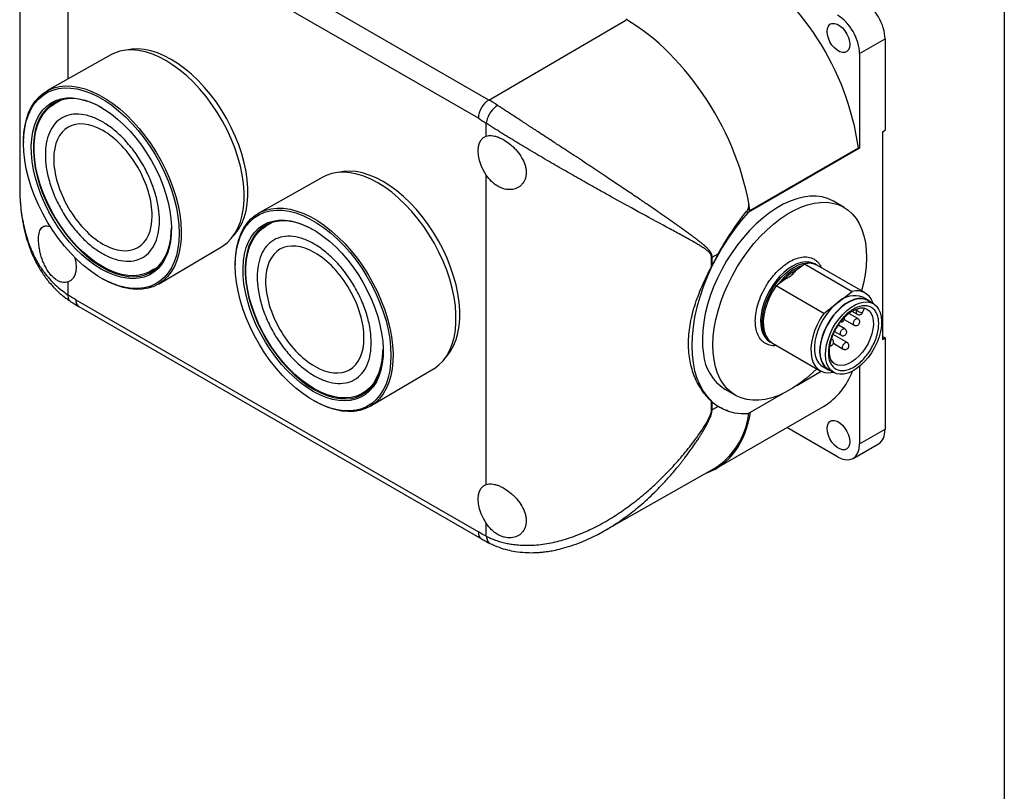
# Model space of a CAD drawing. Header units: millimetres. Extents: x 13 to 546, y 13 to 419.
# Tile 6 of 7: x 415 to 546, y 255 to 358. Entities that reach past the tile are written whole.
import ezdxf

# ---------------------------------------------------------------- set-up
doc = ezdxf.new("R2010")
doc.units = ezdxf.units.MM
doc.header["$LTSCALE"] = 2
doc.linetypes.add('SLD-Solid', pattern=[0])
doc.layers.add('TEXT', color=140, linetype='SLD-Solid', lineweight=25)

msp = doc.modelspace()

# ---------------------------------------------------------------- linework, layer by layer
for p, q in [((414.625, 379.707), (414.625, 335.492)), ((477.276, 347.067), (423.536, 378.091)), ((475.87, 344.623), (422.13, 375.646)), ((421.069, 369.29), (421.069, 349.862)), ((477.276, 347.067), (495.572, 357.753)), ((526.782, 353.275), (530.176, 355.234)), ((530.176, 355.234), (530.176, 343.029)), ((426.8, 353.089), (418.263, 348.282)), ((526.782, 353.275), (526.782, 340.612)), ((420.144, 347.061), (419.216, 346.525)), ((476.931, 342.244), (476.931, 343.967)), ((529.822, 342.825), (530.176, 343.029)), ((529.822, 342.825), (529.822, 315.063)), ((415.131, 341.54), (415.13, 341.376)), ((526.782, 340.612), (511.909, 332.026)), ((512.12, 332.32), (526.632, 340.698)), ((526.632, 340.698), (526.782, 340.612)), ((455.085, 336.761), (446.547, 331.954)), ((476.931, 295.701), (476.931, 337.042)), ((524.697, 332.725), (523.283, 333.542)), ((511.672, 332.163), (511.909, 332.026)), ((511.852, 332.475), (512.12, 332.32)), ((448.428, 330.732), (447.5, 330.197)), ((433.16, 322.477), (441.592, 327.466)), ((507.083, 326.059), (507.911, 326.531)), ((507.083, 324.973), (507.083, 326.059)), ((443.415, 325.211), (443.414, 325.047)), ((506.996, 324.802), (506.996, 326.012)), ((518.544, 324.494), (519.076, 324.906)), ((519.076, 324.906), (519.408, 325.164)), ((519.408, 325.164), (525.772, 321.49)), ((521.013, 325.038), (520.801, 325.16)), ((521.013, 325.038), (521.083, 324.995)), ((527.519, 321.282), (521.155, 324.956)), ((432.115, 324.181), (433.043, 324.716)), ((421.069, 322.747), (421.069, 321.024)), ((425.612, 323.218), (425.755, 323.137)), ((515.622, 322.228), (515.954, 322.486)), ((521.986, 318.554), (515.622, 322.228)), ((515.954, 322.486), (516.486, 322.898)), ((523.879, 320.022), (525.772, 321.49)), ((422.13, 320.368), (475.87, 289.345)), ((521.986, 318.554), (523.879, 320.022)), ((527.901, 320.311), (527.194, 320.719)), ((528.618, 319.839), (527.876, 320.268)), ((422.544, 319.453), (476.284, 288.429)), ((526.547, 317.849), (525.346, 318.542)), ((525.758, 318.833), (526.461, 318.428)), ((526.191, 319.063), (526.422, 318.93)), ((526.422, 318.93), (526.542, 319.194)), ((527.166, 318.654), (527.442, 319.263)), ((524.804, 316.498), (523.942, 316.996)), ((524.724, 317.747), (526.047, 316.983)), ((526.692, 317.723), (526.548, 317.848)), ((525.103, 314.659), (523.253, 315.727)), ((523.438, 316.132), (524.304, 315.632)), ((524.949, 316.372), (524.805, 316.497)), ((514.802, 314.767), (515.014, 314.645)), ((515.013, 314.645), (515.057, 314.629)), ((515.155, 314.563), (521.519, 310.889)), ((523.207, 315.021), (523.063, 315.146)), ((523.277, 314.559), (524.603, 313.793)), ((529.822, 315.471), (530.176, 315.267)), ((529.822, 315.063), (530.176, 315.267)), ((530.176, 315.267), (530.176, 303.062)), ((461.444, 306.149), (469.877, 311.138)), ((518.389, 308.921), (521.666, 310.813)), ((521.844, 311.452), (522.551, 311.044)), ((522.576, 311.087), (523.319, 310.659)), ((523.265, 310.682), (523.271, 310.686)), ((526.782, 311.494), (526.782, 301.103)), ((460.399, 307.853), (461.327, 308.388)), ((508.784, 308.426), (510.198, 307.61)), ((511.909, 305.18), (516.506, 307.835)), ((453.896, 306.89), (454.039, 306.809)), ((506.996, 305.599), (506.996, 306.809)), ((507.083, 305.645), (507.083, 306.731)), ((507.911, 306.117), (507.083, 305.645)), ((507.649, 297.85), (521.973, 306.119)), ((507.988, 306.069), (508.095, 306.008)), ((523.812, 299.388), (517.062, 303.284)), ((526.782, 301.103), (530.176, 303.062)), ((525.912, 299.18), (529.306, 301.139)), ((492.666, 289.478), (507.37, 297.827)), ((476.931, 288.776), (476.931, 290.499)), ((492.378, 289.33), (492.66, 289.49))]:
    msp.add_line(p, q)
at = {"flags": 128}
for points in [[(522.433, 356.237), (522.477, 356.632), (522.607, 356.952), (522.815, 357.18), (523.09, 357.303), (523.414, 357.312), (523.77, 357.208), (524.136, 356.996), (524.492, 356.69), (524.817, 356.306), (525.091, 355.867), (525.299, 355.398), (525.429, 354.927), (525.473, 354.482), (525.429, 354.087), (525.299, 353.766), (525.091, 353.538), (524.817, 353.416), (524.492, 353.407), (524.136, 353.511), (523.77, 353.722), (523.414, 354.029), (523.09, 354.413), (522.815, 354.852), (522.607, 355.321), (522.477, 355.791), (522.433, 356.237)], [(441.592, 327.466), (441.711, 327.539), (442.329, 327.999), (442.881, 328.557), (443.362, 329.21), (443.769, 329.951), (444.099, 330.775), (444.349, 331.676), (444.517, 332.646), (444.601, 333.677), (444.601, 334.761), (444.517, 335.889), (444.349, 337.052), (444.099, 338.241), (443.769, 339.446), (443.362, 340.658), (442.881, 341.866), (442.329, 343.062), (441.711, 344.234), (441.033, 345.375), (440.299, 346.474), (439.516, 347.524), (438.689, 348.515), (437.826, 349.439), (436.934, 350.289), (436.018, 351.059), (435.088, 351.741), (434.151, 352.331), (433.213, 352.824), (432.283, 353.215), (431.368, 353.502), (430.475, 353.683), (429.612, 353.755), (428.785, 353.718), (428.002, 353.573), (427.268, 353.321), (426.8, 353.089)], [(443.179, 328.939), (443.415, 329.197), (443.887, 329.837), (444.286, 330.564), (444.609, 331.372), (444.854, 332.254), (445.018, 333.205), (445.1, 334.215), (445.1, 335.278), (445.018, 336.384), (444.854, 337.524), (444.609, 338.689), (444.286, 339.87), (443.887, 341.058), (443.415, 342.242), (442.874, 343.414), (442.269, 344.564), (441.604, 345.682), (440.884, 346.759), (440.117, 347.788), (439.306, 348.759), (438.46, 349.665), (437.585, 350.498), (436.688, 351.252), (435.777, 351.921), (434.858, 352.499), (433.939, 352.982), (433.027, 353.366), (432.13, 353.647), (431.255, 353.824), (430.409, 353.895), (429.599, 353.859), (428.87, 353.727)], [(415.129, 341.272), (415.171, 342.324), (415.296, 343.319), (415.504, 344.249), (415.792, 345.107), (416.159, 345.886), (416.601, 346.579), (417.115, 347.181), (417.696, 347.688), (418.341, 348.094), (419.043, 348.397), (419.798, 348.595), (420.598, 348.685), (421.439, 348.667), (422.312, 348.541), (423.211, 348.309), (424.129, 347.971), (425.058, 347.532), (425.99, 346.993), (426.919, 346.36), (427.837, 345.638), (428.736, 344.833), (429.609, 343.95), (430.45, 342.998), (431.25, 341.983), (432.005, 340.914), (432.707, 339.8), (433.352, 338.65), (433.933, 337.472), (434.447, 336.277), (434.889, 335.073), (435.256, 333.871), (435.544, 332.68), (435.751, 331.51), (435.877, 330.371), (435.918, 329.271), (435.877, 328.219), (435.751, 327.224), (435.544, 326.294), (435.256, 325.436), (434.889, 324.657), (434.447, 323.964), (433.933, 323.361), (433.352, 322.855), (432.707, 322.449), (432.005, 322.146), (431.25, 321.948), (430.45, 321.858), (429.609, 321.876), (428.736, 322.001), (427.837, 322.234), (426.919, 322.571), (425.99, 323.011), (425.058, 323.549), (424.129, 324.182), (423.211, 324.904), (422.312, 325.71), (421.439, 326.592), (420.598, 327.545), (419.798, 328.56), (419.043, 329.628), (418.341, 330.742), (417.696, 331.893), (417.115, 333.071), (416.601, 334.266), (416.159, 335.47), (415.792, 336.672), (415.504, 337.862), (415.296, 339.032), (415.171, 340.172), (415.129, 341.272)], [(415.131, 341.54), (415.133, 341.702), (415.195, 342.74), (415.339, 343.721), (415.563, 344.635), (415.867, 345.478), (416.247, 346.241), (416.701, 346.918), (417.226, 347.506), (417.816, 347.998), (418.467, 348.391), (419.175, 348.682), (419.934, 348.869), (420.738, 348.95), (421.58, 348.924), (422.454, 348.793), (423.354, 348.556), (424.271, 348.216), (425.199, 347.775), (426.131, 347.237), (427.06, 346.606), (427.977, 345.887), (428.876, 345.085), (429.751, 344.208), (430.593, 343.261), (431.396, 342.252), (432.155, 341.189), (432.863, 340.08), (433.515, 338.935), (434.105, 337.761), (434.629, 336.569), (435.083, 335.367), (435.464, 334.165), (435.767, 332.972), (435.992, 331.798), (436.136, 330.652), (436.197, 329.542), (436.177, 328.478), (436.074, 327.468), (435.89, 326.519), (435.625, 325.64), (435.283, 324.837), (434.865, 324.115), (434.376, 323.482), (433.818, 322.942), (433.196, 322.499), (432.516, 322.157), (431.782, 321.917), (431, 321.783), (430.176, 321.756), (429.317, 321.834), (428.429, 322.018), (427.52, 322.307), (426.596, 322.698), (425.755, 323.137)], [(425.524, 324.466), (424.648, 325.019), (423.779, 325.662), (422.926, 326.39), (422.095, 327.196), (421.295, 328.073), (420.532, 329.013), (419.813, 330.008), (419.144, 331.05), (418.531, 332.128), (417.979, 333.234), (417.494, 334.358), (417.079, 335.49), (416.739, 336.621), (416.476, 337.739), (416.292, 338.835), (416.189, 339.901), (416.169, 340.925), (416.231, 341.9), (416.374, 342.817), (416.598, 343.667), (416.9, 344.444), (417.278, 345.14), (417.728, 345.749), (418.247, 346.266), (418.83, 346.686), (419.472, 347.007), (420.167, 347.224), (420.909, 347.336), (421.691, 347.342), (422.507, 347.242), (423.35, 347.036), (424.212, 346.728), (425.085, 346.318), (425.963, 345.812), (426.836, 345.213), (427.698, 344.527), (428.54, 343.759), (429.357, 342.917), (430.139, 342.007), (430.881, 341.038), (431.576, 340.019), (432.218, 338.958), (432.801, 337.864), (433.32, 336.748), (433.77, 335.619), (434.148, 334.486), (434.45, 333.361), (434.674, 332.252), (434.817, 331.17), (434.879, 330.124), (434.858, 329.123), (434.756, 328.176), (434.572, 327.292), (434.309, 326.478), (433.968, 325.741), (433.554, 325.087), (433.068, 324.524), (432.517, 324.054), (431.904, 323.683), (431.235, 323.415), (430.516, 323.25), (429.753, 323.191), (428.952, 323.238), (428.122, 323.391), (427.269, 323.648), (426.4, 324.007), (425.524, 324.466)], [(425.637, 346.011), (424.789, 346.452), (423.921, 346.809), (423.069, 347.062), (422.24, 347.21), (421.443, 347.25), (420.683, 347.182), (419.969, 347.007), (419.306, 346.726), (418.701, 346.342), (418.159, 345.859), (417.684, 345.281), (417.283, 344.613), (416.957, 343.861), (416.71, 343.032), (416.544, 342.133), (416.46, 341.173), (416.46, 340.161), (416.544, 339.104), (416.71, 338.014), (416.957, 336.9), (417.283, 335.771), (417.684, 334.639), (418.159, 333.514), (418.701, 332.405), (419.306, 331.322), (419.969, 330.277), (420.683, 329.277), (421.443, 328.332), (422.24, 327.451), (423.069, 326.641), (423.921, 325.91), (424.789, 325.265), (425.665, 324.711)], [(432.529, 324.453), (431.96, 324.096), (431.304, 323.818), (430.597, 323.645), (429.845, 323.578), (429.056, 323.617), (428.235, 323.763), (427.392, 324.013), (426.532, 324.367), (425.665, 324.82), (424.798, 325.368), (423.939, 326.007), (423.095, 326.73), (422.275, 327.531), (421.486, 328.403), (420.734, 329.339), (420.027, 330.328), (419.371, 331.363), (418.772, 332.435), (418.235, 333.532), (417.766, 334.647), (417.368, 335.767), (417.045, 336.884), (416.801, 337.987), (416.637, 339.066), (416.554, 340.112), (416.554, 341.114), (416.637, 342.064), (416.801, 342.954), (417.045, 343.774), (417.368, 344.519), (417.766, 345.18), (418.235, 345.752), (418.772, 346.231), (419.216, 346.525)], [(476.931, 337.042), (476.554, 337.669), (476.247, 338.328), (476.021, 338.997), (475.882, 339.653), (475.835, 340.275), (475.882, 340.844), (476.021, 341.34), (476.247, 341.747), (476.554, 342.051), (476.931, 342.244)], [(469.877, 311.138), (469.996, 311.211), (470.613, 311.671), (471.165, 312.229), (471.646, 312.881), (472.054, 313.623), (472.384, 314.447), (472.633, 315.348), (472.801, 316.318), (472.885, 317.349), (472.885, 318.433), (472.801, 319.561), (472.633, 320.724), (472.384, 321.913), (472.054, 323.118), (471.646, 324.33), (471.165, 325.538), (470.613, 326.733), (469.996, 327.906), (469.317, 329.047), (468.583, 330.146), (467.8, 331.196), (466.974, 332.186), (466.11, 333.111), (465.218, 333.961), (464.303, 334.73), (463.373, 335.413), (462.435, 336.003), (461.497, 336.495), (460.567, 336.887), (459.652, 337.174), (458.759, 337.354), (457.896, 337.427), (457.07, 337.39), (456.286, 337.245), (455.552, 336.993), (455.085, 336.761)], [(471.464, 312.611), (471.699, 312.869), (472.171, 313.509), (472.57, 314.235), (472.893, 315.043), (473.138, 315.926), (473.302, 316.877), (473.385, 317.887), (473.385, 318.95), (473.302, 320.055), (473.138, 321.196), (472.893, 322.361), (472.57, 323.542), (472.171, 324.73), (471.699, 325.914), (471.158, 327.086), (470.553, 328.235), (469.888, 329.353), (469.169, 330.431), (468.401, 331.46), (467.591, 332.431), (466.745, 333.337), (465.87, 334.17), (464.973, 334.924), (464.061, 335.593), (463.142, 336.171), (462.223, 336.654), (461.311, 337.038), (460.414, 337.319), (459.539, 337.496), (458.693, 337.567), (457.883, 337.531), (457.154, 337.399)], [(523.283, 333.542), (523.19, 333.594), (522.503, 333.904), (521.764, 334.11), (520.979, 334.211), (520.154, 334.205), (519.296, 334.092), (518.411, 333.874), (517.508, 333.552), (516.592, 333.129), (515.672, 332.608), (514.755, 331.994), (513.849, 331.291), (512.959, 330.505), (512.095, 329.642), (511.262, 328.709), (510.468, 327.715), (509.719, 326.666), (509.02, 325.572), (508.378, 324.44), (507.797, 323.281), (507.283, 322.103), (506.839, 320.916), (506.47, 319.73), (506.177, 318.554), (505.963, 317.397), (505.831, 316.269), (505.781, 315.18), (505.813, 314.137), (505.928, 313.149)], [(507.342, 312.332), (507.228, 313.32), (507.195, 314.363), (507.245, 315.453), (507.378, 316.581), (507.591, 317.737), (507.884, 318.913), (508.253, 320.1), (508.697, 321.287), (509.211, 322.464), (509.792, 323.624), (510.434, 324.755), (511.133, 325.85), (511.882, 326.898), (512.676, 327.893), (513.509, 328.825), (514.374, 329.688), (515.263, 330.474), (516.17, 331.177), (517.087, 331.792), (518.007, 332.313), (518.922, 332.736), (519.826, 333.058), (520.71, 333.276), (521.568, 333.388), (522.393, 333.394), (523.178, 333.294), (523.917, 333.088), (524.604, 332.778), (525.234, 332.366), (525.8, 331.856), (526.3, 331.252), (526.728, 330.559), (527.081, 329.782), (527.357, 328.928), (527.553, 328.003), (527.668, 327.015), (527.7, 325.972), (527.65, 324.883), (527.518, 323.755), (527.305, 322.598), (527.048, 321.554)], [(443.414, 324.944), (443.456, 325.996), (443.581, 326.991), (443.788, 327.921), (444.077, 328.779), (444.443, 329.558), (444.885, 330.251), (445.399, 330.853), (445.98, 331.359), (446.625, 331.766), (447.327, 332.069), (448.082, 332.266), (448.883, 332.357), (449.723, 332.339), (450.596, 332.213), (451.495, 331.981), (452.413, 331.643), (453.342, 331.203), (454.275, 330.665), (455.203, 330.032), (456.121, 329.31), (457.02, 328.505), (457.893, 327.622), (458.734, 326.67), (459.534, 325.655), (460.289, 324.586), (460.991, 323.472), (461.636, 322.322), (462.217, 321.144), (462.731, 319.948), (463.173, 318.745), (463.54, 317.543), (463.828, 316.352), (464.036, 315.182), (464.161, 314.043), (464.203, 312.943), (464.161, 311.891), (464.036, 310.896), (463.828, 309.966), (463.54, 309.108), (463.173, 308.329), (462.731, 307.636), (462.217, 307.033), (461.636, 306.527), (460.991, 306.121), (460.289, 305.817), (459.534, 305.62), (458.734, 305.53), (457.893, 305.548), (457.02, 305.673), (456.121, 305.906), (455.203, 306.243), (454.275, 306.683), (453.342, 307.221), (452.413, 307.854), (451.495, 308.576), (450.596, 309.382), (449.723, 310.264), (448.883, 311.217), (448.082, 312.231), (447.327, 313.3), (446.625, 314.414), (445.98, 315.565), (445.399, 316.742), (444.885, 317.938), (444.443, 319.142), (444.077, 320.344), (443.788, 321.534), (443.581, 322.704), (443.456, 323.844), (443.414, 324.944)], [(443.415, 325.211), (443.418, 325.374), (443.479, 326.412), (443.623, 327.392), (443.848, 328.307), (444.151, 329.149), (444.532, 329.912), (444.986, 330.59), (445.51, 331.177), (446.1, 331.67), (446.752, 332.063), (447.46, 332.354), (448.219, 332.541), (449.022, 332.622), (449.864, 332.596), (450.739, 332.465), (451.638, 332.228), (452.555, 331.888), (453.484, 331.447), (454.416, 330.909), (455.344, 330.278), (456.261, 329.559), (457.161, 328.757), (458.035, 327.88), (458.877, 326.933), (459.681, 325.924), (460.439, 324.861), (461.147, 323.752), (461.799, 322.607), (462.389, 321.433), (462.914, 320.241), (463.368, 319.039), (463.748, 317.837), (464.052, 316.644), (464.276, 315.47), (464.42, 314.323), (464.482, 313.214), (464.461, 312.15), (464.358, 311.14), (464.174, 310.191), (463.909, 309.312), (463.567, 308.508), (463.15, 307.787), (462.66, 307.154), (462.102, 306.614), (461.481, 306.171), (460.8, 305.828), (460.066, 305.589), (459.284, 305.455), (458.46, 305.427), (457.601, 305.506), (456.714, 305.69), (455.804, 305.979), (454.881, 306.37), (454.039, 306.809)], [(511.909, 332.026), (510.972, 330.947), (510.076, 329.806), (509.227, 328.609), (508.432, 327.365), (507.695, 326.082), (507.022, 324.768), (506.417, 323.433), (505.884, 322.086), (505.427, 320.735), (505.049, 319.39), (504.752, 318.06), (504.538, 316.754), (504.409, 315.481), (504.366, 314.249), (504.409, 313.066), (504.538, 311.942), (504.752, 310.882), (505.049, 309.895), (505.427, 308.987), (505.884, 308.164), (506.417, 307.432), (507.022, 306.796), (507.695, 306.26), (508.432, 305.827), (509.227, 305.501), (510.076, 305.284), (510.972, 305.176), (511.909, 305.18)], [(453.808, 308.137), (452.932, 308.691), (452.063, 309.334), (451.21, 310.062), (450.38, 310.868), (449.58, 311.745), (448.816, 312.685), (448.097, 313.68), (447.428, 314.722), (446.815, 315.8), (446.264, 316.906), (445.778, 318.03), (445.364, 319.162), (445.023, 320.292), (444.76, 321.411), (444.576, 322.507), (444.474, 323.572), (444.453, 324.597), (444.515, 325.572), (444.658, 326.489), (444.882, 327.339), (445.184, 328.115), (445.562, 328.811), (446.012, 329.421), (446.531, 329.938), (447.114, 330.358), (447.756, 330.678), (448.451, 330.896), (449.193, 331.008), (449.975, 331.014), (450.792, 330.914), (451.634, 330.708), (452.496, 330.4), (453.37, 329.99), (454.247, 329.484), (455.12, 328.885), (455.982, 328.198), (456.825, 327.431), (457.641, 326.588), (458.424, 325.679), (459.165, 324.71), (459.86, 323.691), (460.502, 322.63), (461.085, 321.536), (461.604, 320.42), (462.054, 319.291), (462.432, 318.158), (462.734, 317.033), (462.958, 315.924), (463.102, 314.842), (463.163, 313.796), (463.143, 312.795), (463.04, 311.848), (462.856, 310.964), (462.593, 310.15), (462.253, 309.412), (461.838, 308.759), (461.353, 308.195), (460.801, 307.726), (460.188, 307.355), (459.519, 307.086), (458.8, 306.922), (458.037, 306.863), (457.237, 306.91), (456.406, 307.062), (455.553, 307.32), (454.684, 307.679), (453.808, 308.137)], [(453.921, 329.683), (453.074, 330.124), (452.206, 330.481), (451.353, 330.734), (450.525, 330.882), (449.727, 330.921), (448.967, 330.853), (448.253, 330.678), (447.59, 330.398), (446.985, 330.014), (446.443, 329.531), (445.969, 328.953), (445.567, 328.285), (445.241, 327.533), (444.994, 326.704), (444.828, 325.805), (444.745, 324.845), (444.745, 323.832), (444.828, 322.776), (444.994, 321.686), (445.241, 320.572), (445.567, 319.443), (445.969, 318.311), (446.443, 317.186), (446.985, 316.077), (447.59, 314.994), (448.253, 313.948), (448.967, 312.949), (449.727, 312.004), (450.525, 311.123), (451.353, 310.313), (452.206, 309.582), (453.074, 308.937), (453.95, 308.383)], [(463.07, 313.606), (463.061, 313.264), (462.978, 312.314), (462.814, 311.424), (462.57, 310.603), (462.247, 309.859), (461.849, 309.198), (461.38, 308.625), (460.843, 308.147), (460.244, 307.768), (459.588, 307.49), (458.881, 307.317), (458.129, 307.249), (457.34, 307.289), (456.519, 307.435), (455.676, 307.685), (454.817, 308.039), (453.95, 308.491), (453.083, 309.04), (452.223, 309.678), (451.38, 310.402), (450.559, 311.203), (449.77, 312.075), (449.018, 313.011), (448.311, 314), (447.655, 315.035), (447.056, 316.107), (446.519, 317.204), (446.05, 318.318), (445.652, 319.439), (445.33, 320.556), (445.085, 321.659), (444.921, 322.738), (444.838, 323.783), (444.838, 324.786), (444.921, 325.736), (445.085, 326.626), (445.33, 327.446), (445.652, 328.191), (446.05, 328.852), (446.519, 329.424), (447.056, 329.902), (447.5, 330.197)], [(425.665, 324.711), (426.541, 324.254), (427.409, 323.897), (428.262, 323.643), (429.09, 323.496), (429.888, 323.456), (430.648, 323.524), (431.362, 323.699), (432.025, 323.98), (432.63, 324.364), (433.172, 324.847), (433.646, 325.425), (434.048, 326.093), (434.374, 326.845), (434.621, 327.674), (434.787, 328.573), (434.87, 329.533), (434.881, 329.999)], [(421.964, 326.05), (421.979, 325.994), (422.118, 325.338), (422.165, 324.716), (422.118, 324.147), (421.979, 323.651), (421.753, 323.244), (421.446, 322.94), (421.069, 322.747)], [(520.801, 325.16), (520.544, 325.285), (520.066, 325.414), (519.545, 325.437), (518.99, 325.353), (518.411, 325.164), (517.821, 324.874), (517.23, 324.489), (516.651, 324.015), (516.094, 323.463), (515.57, 322.842), (515.089, 322.166), (514.662, 321.446), (514.295, 320.698), (513.997, 319.936), (513.773, 319.174), (513.627, 318.427), (513.562, 317.71), (513.58, 317.037), (513.68, 316.421), (513.86, 315.874), (514.117, 315.407), (514.446, 315.028), (514.802, 314.767)], [(515.014, 314.645), (514.658, 314.906), (514.329, 315.285), (514.072, 315.752), (513.892, 316.299), (513.792, 316.915), (513.774, 317.588), (513.839, 318.304), (513.985, 319.051), (514.209, 319.813), (514.507, 320.576), (514.874, 321.324), (515.302, 322.043), (515.782, 322.72), (516.306, 323.34), (516.863, 323.893), (517.443, 324.366), (518.033, 324.752), (518.624, 325.042), (519.202, 325.23), (519.757, 325.314), (520.278, 325.291), (520.756, 325.163), (521.013, 325.038)], [(515.622, 322.228), (515.152, 321.486), (514.746, 320.708), (514.413, 319.908), (514.161, 319.106), (513.994, 318.317), (513.918, 317.56), (513.932, 316.85), (514.037, 316.202), (514.231, 315.631), (514.509, 315.149), (514.866, 314.766), (515.155, 314.563)], [(523.879, 320.022), (523.331, 319.547), (522.809, 318.995), (522.325, 318.378), (521.89, 317.71), (521.514, 317.005), (521.205, 316.28), (520.97, 315.55), (520.814, 314.833), (520.741, 314.143), (520.753, 313.497), (520.849, 312.909), (521.026, 312.391), (521.282, 311.956), (521.61, 311.614), (521.844, 311.452)], [(528.241, 320.057), (527.946, 320.284), (527.524, 320.474), (527.051, 320.558), (526.536, 320.532), (525.993, 320.398), (525.432, 320.159), (524.867, 319.819), (524.31, 319.387), (523.773, 318.872), (523.268, 318.286), (522.808, 317.641), (522.401, 316.953), (522.058, 316.236), (521.785, 315.506), (521.589, 314.781), (521.475, 314.075), (521.444, 313.406), (521.497, 312.787), (521.634, 312.232), (521.852, 311.755), (522.144, 311.365), (522.506, 311.071), (522.928, 310.881), (522.941, 310.877)], [(527.876, 320.268), (527.563, 320.41), (527.1, 320.507), (526.595, 320.496), (526.06, 320.378), (525.506, 320.155), (524.946, 319.831), (524.392, 319.415), (523.857, 318.916), (523.352, 318.344), (522.889, 317.712), (522.479, 317.035), (522.13, 316.328), (521.849, 315.606), (521.645, 314.886), (521.52, 314.183), (521.478, 313.514), (521.52, 312.893), (521.645, 312.335), (521.849, 311.851), (522.13, 311.452), (522.479, 311.148), (522.576, 311.087)], [(529.662, 318.113), (529.715, 317.5), (529.685, 316.836), (529.571, 316.137), (529.377, 315.419), (529.107, 314.696), (528.767, 313.986), (528.364, 313.304), (527.908, 312.665), (527.408, 312.084), (526.876, 311.574), (526.324, 311.146), (525.764, 310.81), (525.209, 310.573), (524.67, 310.44), (524.161, 310.414), (523.692, 310.497), (523.273, 310.686), (522.915, 310.977), (522.626, 311.363), (522.41, 311.836), (522.275, 312.385), (522.222, 312.998), (522.252, 313.662), (522.366, 314.361), (522.56, 315.079), (522.83, 315.802), (523.17, 316.512), (523.573, 317.194), (524.029, 317.833), (524.529, 318.413), (525.061, 318.924), (525.613, 319.352), (526.173, 319.688), (526.728, 319.925), (527.267, 320.058), (527.776, 320.083), (528.245, 320.001), (528.663, 319.812), (529.021, 319.521), (529.311, 319.135), (529.526, 318.662), (529.662, 318.113)], [(521.986, 318.554), (521.516, 317.813), (521.11, 317.034), (520.777, 316.234), (520.525, 315.432), (520.358, 314.643), (520.282, 313.886), (520.296, 313.176), (520.401, 312.528), (520.595, 311.958), (520.873, 311.475), (521.23, 311.092), (521.657, 310.817), (522.146, 310.655), (522.686, 310.609), (523.265, 310.682)], [(527.74, 319.134), (528.053, 318.89), (528.309, 318.546), (528.491, 318.119), (528.595, 317.618), (528.618, 317.059), (528.559, 316.456), (528.419, 315.825), (528.203, 315.185), (527.917, 314.551), (527.568, 313.942), (527.165, 313.375), (526.72, 312.864), (526.245, 312.424), (525.753, 312.066), (525.257, 311.801), (524.77, 311.635), (524.307, 311.574), (523.88, 311.618), (523.51, 311.761)], [(526.461, 318.427), (526.412, 318.47), (526.362, 318.59), (526.366, 318.752), (526.422, 318.93)], [(527.064, 318.656), (527.114, 318.647), (527.148, 318.646), (527.165, 318.652), (527.166, 318.654)], [(527.35, 319.288), (527.73, 319.139), (527.74, 319.134)], [(525.948, 317.146), (525.952, 317.307), (526.008, 317.485), (526.108, 317.653), (526.237, 317.784), (526.375, 317.86), (526.501, 317.867), (526.547, 317.849)], [(526.046, 316.983), (525.997, 317.026), (525.948, 317.146)], [(524.206, 315.795), (524.209, 315.957), (524.266, 316.134), (524.366, 316.302), (524.494, 316.433), (524.632, 316.509), (524.758, 316.517), (524.805, 316.498)], [(524.304, 315.633), (524.255, 315.675), (524.206, 315.795)], [(515.085, 314.606), (515.052, 314.623), (515.014, 314.645)], [(524.603, 313.793), (524.554, 313.835), (524.505, 313.956), (524.508, 314.117), (524.564, 314.295), (524.665, 314.462), (524.793, 314.594)], [(453.95, 308.383), (454.826, 307.926), (455.694, 307.569), (456.546, 307.315), (457.375, 307.168), (458.172, 307.128), (458.932, 307.196), (459.646, 307.371), (460.309, 307.652), (460.914, 308.035), (461.456, 308.518), (461.93, 309.097), (462.332, 309.765), (462.658, 310.517), (462.905, 311.346), (463.071, 312.244), (463.155, 313.204), (463.165, 313.752)], [(521.049, 311.161), (520.522, 310.647), (519.633, 309.861), (518.726, 309.158), (517.809, 308.544), (516.889, 308.023), (515.974, 307.6), (515.07, 307.278), (514.186, 307.06), (513.327, 306.947), (512.502, 306.941), (511.717, 307.042), (510.978, 307.248), (510.291, 307.558), (509.662, 307.969), (509.095, 308.479), (508.596, 309.083), (508.168, 309.776), (507.814, 310.553), (507.538, 311.408), (507.342, 312.332)], [(522.433, 303.162), (522.477, 303.556), (522.607, 303.877), (522.815, 304.105), (523.09, 304.227), (523.414, 304.237), (523.77, 304.133), (524.136, 303.921), (524.492, 303.614), (524.817, 303.23), (525.091, 302.791), (525.299, 302.323), (525.429, 301.852), (525.473, 301.407), (525.429, 301.012), (525.299, 300.691), (525.091, 300.463), (524.817, 300.341), (524.492, 300.331), (524.136, 300.436), (523.77, 300.647), (523.414, 300.954), (523.09, 301.338), (522.815, 301.777), (522.607, 302.245), (522.477, 302.716), (522.433, 303.162)], [(476.931, 290.499), (476.554, 291.127), (476.247, 291.785), (476.021, 292.454), (475.882, 293.11), (475.835, 293.733), (475.882, 294.301), (476.021, 294.797), (476.247, 295.204), (476.554, 295.509), (476.931, 295.701)]]:
    msp.add_lwpolyline(points, dxfattribs=at)
for centre, radius, start, end in [((490.106, 335.27), 36.927, 8.45212, 57.09869), ((478.943, 344.482), 3.076, 122.814, 177.37846), ((465.678, 327.001), 23.176, 56.60207, 59.97361), ((506.099, 327.785), 1.987, 296.84216, 299.68881), ((520.022, 322.876), 2.368, 61.41513, 105.0105), ((526.079, 317.792), 3.132, 69.1505, 134.60056), ((526.373, 319.297), 2.273, 14.4289, 105.33261), ((423.082, 320.248), 0.96, 172.76738, 235.92044), ((527.865, 321.431), 2.887, 240.01485, 253.89746), ((524.994, 314.408), 0.274, 66.54195, 137.182), ((512.171, 313.7), 6.268, 185.04499, 237.28635), ((517.058, 314.068), 9.345, 301.7321, 339.82238), ((506.099, 307.371), 1.987, 296.84216, 299.68881), ((502.015, 306.297), 10.021, 302.29953, 352.13524), ((476.851, 289.237), 0.987, 173.72869, 234.88998)]:
    msp.add_arc(centre, radius, start, end)
for centre, major_axis, ratio, start_param, end_param in [((527.206, 356.949), (-2.1, 3.637), 0.5773815, 3.927089, 5.4978853), ((495.669, 338.62), (-11.911, 20.396), 0.5740133, 4.0917257, 5.4949927), ((523.812, 354.989), (-2.1, 3.637), 0.5773815, 3.927089, 5.4978853), ((517.122, 321.58), (9.078, 15.543), 0.5807308, 1.5914086, 1.6896261), ((517.122, 321.58), (9.078, 15.543), 0.5807308, 3.0284862, 3.1267037), ((495.772, 318.266), (-11.911, 20.396), 0.5740133, 3.0346875, 3.7456582), ((527.206, 304.777), (-2.1, 3.637), 0.5773815, 3.1417978, 3.927089), ((523.812, 302.817), (-2.1, 3.637), 0.5773815, 2.3562927, 3.927089)]:
    msp.add_ellipse(centre, major_axis=major_axis, ratio=ratio, start_param=start_param, end_param=end_param)
for points, knots in [([(478.436, 346.351), (478.12, 346.166), (477.364, 345.45), (476.96, 344.436), (476.931, 343.967)], [0, 0, 0, 0, 0.4285714, 1, 1, 1, 1]), ([(507.083, 326.059), (507.083, 326.09), (507.081, 326.152), (507.07, 326.241), (507.054, 326.325), (507.033, 326.406), (507.006, 326.483), (506.976, 326.556), (506.942, 326.626), (506.906, 326.693), (506.866, 326.757), (506.825, 326.818), (506.781, 326.878), (506.736, 326.935), (506.69, 326.992), (506.642, 327.047), (506.594, 327.101), (506.544, 327.155), (506.494, 327.207), (506.443, 327.259), (506.392, 327.31), (506.339, 327.361), (506.286, 327.41), (506.232, 327.46), (506.178, 327.509), (506.123, 327.557), (506.068, 327.606), (506.012, 327.654), (505.956, 327.702), (505.9, 327.749), (505.843, 327.797), (505.786, 327.844), (505.728, 327.892), (505.671, 327.939), (505.612, 327.986), (505.554, 328.033), (505.495, 328.08), (505.436, 328.127), (505.377, 328.174), (505.317, 328.22), (505.257, 328.267), (505.197, 328.314), (505.136, 328.36), (505.075, 328.407), (505.014, 328.454), (504.953, 328.5), (504.891, 328.547), (504.829, 328.593), (504.767, 328.64), (504.705, 328.687), (504.642, 328.733), (504.579, 328.78), (504.516, 328.827), (504.453, 328.874), (504.389, 328.921), (504.326, 328.968), (504.262, 329.015), (504.198, 329.062), (504.133, 329.11), (504.069, 329.157), (504.004, 329.205), (503.939, 329.252), (503.874, 329.3), (503.809, 329.347), (503.743, 329.395), (503.678, 329.443), (503.612, 329.491), (503.546, 329.539), (503.479, 329.587), (503.413, 329.635), (503.346, 329.683), (503.279, 329.732), (503.212, 329.78), (503.145, 329.829), (503.077, 329.877), (503.009, 329.926), (502.941, 329.975), (502.873, 330.023), (502.805, 330.072), (502.736, 330.121), (502.668, 330.17), (502.599, 330.22), (502.529, 330.269), (502.46, 330.318), (502.391, 330.368), (502.321, 330.417), (502.251, 330.467), (502.181, 330.516), (502.11, 330.566), (502.04, 330.616), (501.969, 330.666), (501.898, 330.716), (501.827, 330.766), (501.756, 330.816), (501.684, 330.866), (501.613, 330.916), (501.541, 330.967), (501.469, 331.017), (501.396, 331.068), (501.324, 331.119), (501.251, 331.169), (501.178, 331.22), (501.105, 331.271), (501.032, 331.322), (500.959, 331.373), (500.885, 331.425), (500.811, 331.476), (500.737, 331.527), (500.663, 331.579), (500.589, 331.63), (500.514, 331.682), (500.439, 331.734), (500.364, 331.785), (500.289, 331.837), (500.214, 331.889), (500.138, 331.942), (500.063, 331.994), (499.987, 332.046), (499.911, 332.098), (499.835, 332.151), (499.404, 332.447), (498.604, 332.994), (497.562, 333.703), (496.332, 334.534), (494.885, 335.507), (492.961, 336.794), (491.237, 337.942), (489.781, 338.908), (488.701, 339.622), (487.664, 340.305), (486.767, 340.894), (485.996, 341.399), (485.335, 341.832), (484.675, 342.264), (484.017, 342.695), (483.363, 343.122), (482.714, 343.547), (482.071, 343.967), (481.436, 344.383), (480.81, 344.792), (480.195, 345.195), (479.593, 345.59), (479.004, 345.976), (478.625, 346.226), (478.436, 346.351)], [0, 0, 0, 0, 0.0028574, 0.0057044, 0.0085483, 0.0113923, 0.0142356, 0.0170742, 0.0199021, 0.0227188, 0.0255278, 0.0283315, 0.0311313, 0.0339277, 0.0367204, 0.0395091, 0.0422942, 0.0450763, 0.0478559, 0.0506334, 0.0534091, 0.0561832, 0.0589561, 0.0617278, 0.0644985, 0.0672683, 0.0700373, 0.0728055, 0.0755729, 0.0783396, 0.0811056, 0.083871, 0.0866358, 0.0894001, 0.0921638, 0.0949272, 0.0976901, 0.1004526, 0.1032148, 0.1059767, 0.1087383, 0.1114996, 0.1142607, 0.1170216, 0.1197823, 0.1225428, 0.1253033, 0.1280636, 0.1308238, 0.1335839, 0.136344, 0.139104, 0.141864, 0.144624, 0.147384, 0.150144, 0.152904, 0.1556639, 0.1584239, 0.1611838, 0.1639438, 0.1667037, 0.1694637, 0.1722236, 0.1749835, 0.1777434, 0.1805033, 0.1832632, 0.1860231, 0.1887829, 0.1915428, 0.1943027, 0.1970626, 0.1998224, 0.2025823, 0.2053422, 0.2081021, 0.210862, 0.2136219, 0.2163818, 0.2191417, 0.2219017, 0.2246616, 0.2274216, 0.2301817, 0.2329417, 0.2357018, 0.2384619, 0.2412221, 0.2439823, 0.2467426, 0.2495029, 0.2522632, 0.2550237, 0.2577842, 0.2605447, 0.2633054, 0.2660661, 0.2688269, 0.2715878, 0.2743488, 0.2771099, 0.2798711, 0.2826325, 0.2853939, 0.2881555, 0.2909172, 0.2936791, 0.2964411, 0.2992032, 0.3019656, 0.3047281, 0.3074907, 0.3102536, 0.3130166, 0.3157799, 0.3185433, 0.321307, 0.3240709, 0.326835, 0.3295994, 0.3707641, 0.4120206, 0.4371288, 0.4948213, 0.5539165, 0.6195126, 0.6531841, 0.6853399, 0.7160074, 0.745186, 0.7646656, 0.7841719, 0.8036997, 0.8232467, 0.8428138, 0.8624055, 0.8820227, 0.9016594, 0.9213101, 0.9409708, 0.9606392, 0.980315, 1, 1, 1, 1]), ([(418.05, 339.749), (418.05, 340.286), (418.137, 341.34), (418.545, 342.744), (419.252, 343.912), (420.242, 344.747), (421.46, 345.186), (422.825, 345.215), (424.244, 344.867), (425.665, 344.197), (427.087, 343.226), (428.506, 341.935), (429.871, 340.331), (431.089, 338.485), (432.078, 336.507), (432.785, 334.523), (433.193, 332.648), (433.324, 330.932), (433.193, 329.366), (432.785, 327.962), (432.078, 326.794), (431.089, 325.959), (429.871, 325.52), (428.506, 325.491), (427.087, 325.839), (425.665, 326.509), (424.244, 327.48), (422.825, 328.771), (421.46, 330.375), (420.242, 332.221), (419.252, 334.199), (418.545, 336.183), (418.137, 338.058), (418.05, 339.213), (418.05, 339.749)], [0, 0, 0, 0, 0.02912901, 0.06000283, 0.0921602, 0.125, 0.1578398, 0.18999717, 0.22087099, 0.25, 0.27912901, 0.31000283, 0.3421602, 0.375, 0.4078398, 0.43999717, 0.47087099, 0.5, 0.52912901, 0.56000283, 0.5921602, 0.625, 0.6578398, 0.68999717, 0.72087099, 0.75, 0.77912901, 0.81000283, 0.8421602, 0.875, 0.9078398, 0.93999717, 0.97087099, 1, 1, 1, 1]), ([(419.172, 339.191), (419.172, 341.204), (419.864, 342.734), (422.329, 344.157), (424, 343.992), (427.486, 341.98), (429.157, 340.215), (431.622, 335.947), (432.314, 333.617), (432.314, 329.592), (431.622, 328.061), (429.157, 326.638), (427.486, 326.804), (424, 328.816), (422.329, 330.58), (419.864, 334.849), (419.172, 337.179), (419.172, 339.191)], [0, 0, 0, 0, 0.125, 0.125, 0.25, 0.25, 0.375, 0.375, 0.5, 0.5, 0.625, 0.625, 0.75, 0.75, 0.875, 0.875, 1, 1, 1, 1]), ([(506.996, 326.012), (506.996, 326.036), (506.995, 326.086), (506.985, 326.157), (506.971, 326.228), (506.951, 326.297), (506.925, 326.365), (506.877, 326.465), (506.791, 326.595), (506.627, 326.779), (506.38, 326.994), (506.044, 327.236), (505.64, 327.495), (505.169, 327.779), (504.587, 328.113), (503.889, 328.503), (502.841, 329.083), (500.852, 330.172), (497.846, 331.801), (494.541, 333.614), (491.845, 335.119), (489.689, 336.335), (487.525, 337.569), (485.289, 338.861), (483.09, 340.156), (481.427, 341.156), (480.327, 341.826), (479.722, 342.199), (479.131, 342.566), (478.556, 342.926), (477.997, 343.28), (477.453, 343.628), (477.105, 343.854), (476.931, 343.967)], [0, 0, 0, 0, 0.00224162, 0.00455037, 0.00694035, 0.00942429, 0.01201352, 0.01471806, 0.0217022, 0.02972142, 0.04355575, 0.06014582, 0.07789713, 0.0983518, 0.12151727, 0.1511616, 0.18308867, 0.24472664, 0.37432922, 0.49257274, 0.55705268, 0.61767138, 0.68216586, 0.74373157, 0.80899194, 0.87132098, 0.89004548, 0.90863309, 0.92709733, 0.94545199, 0.96371112, 0.98188897, 1, 1, 1, 1]), ([(476.931, 342.244), (477.144, 342.314), (477.38, 342.337), (477.771, 342.306), (477.907, 342.284), (478.185, 342.218), (478.327, 342.175), (478.618, 342.068), (478.767, 342.004), (479.067, 341.856), (479.217, 341.774), (479.666, 341.501), (479.968, 341.281), (480.393, 340.916), (480.531, 340.788), (480.798, 340.519), (480.929, 340.377), (481.295, 339.942), (481.511, 339.637), (481.876, 338.994), (482.017, 338.671), (482.162, 338.18), (482.2, 338.015), (482.249, 337.694), (482.262, 337.536), (482.262, 337.227), (482.25, 337.074), (482.2, 336.781), (482.164, 336.641), (482.019, 336.242), (481.875, 336), (481.605, 335.699), (481.506, 335.608), (481.29, 335.446), (481.173, 335.375), (480.807, 335.197), (480.538, 335.124), (479.966, 335.075), (479.671, 335.099), (479.22, 335.211), (479.068, 335.261), (478.77, 335.384), (478.622, 335.457), (478.332, 335.627), (478.188, 335.724), (477.908, 335.939), (477.774, 336.056), (477.385, 336.434), (477.144, 336.725), (476.931, 337.042)], [0, 0, 0, 0, 0.0625, 0.0625, 0.09375, 0.09375, 0.125, 0.125, 0.15625, 0.15625, 0.1875, 0.1875, 0.25, 0.25, 0.28125, 0.28125, 0.3125, 0.3125, 0.375, 0.375, 0.4375, 0.4375, 0.46875, 0.46875, 0.5, 0.5, 0.53125, 0.53125, 0.5625, 0.5625, 0.625, 0.625, 0.65625, 0.65625, 0.6875, 0.6875, 0.75, 0.75, 0.8125, 0.8125, 0.84375, 0.84375, 0.875, 0.875, 0.90625, 0.90625, 0.9375, 0.9375, 1, 1, 1, 1]), ([(414.626, 335.481), (414.631, 335.113), (414.641, 334.317), (414.723, 333.055), (414.88, 331.639), (415.132, 330.168), (415.474, 328.768), (415.818, 327.685), (416.112, 326.905), (416.335, 326.371), (416.55, 325.897), (416.792, 325.403), (417.152, 324.731), (417.718, 323.807), (418.457, 322.81), (419.322, 321.85), (420.261, 320.967), (421, 320.443), (421.389, 320.167)], [0, 0, 0, 0, 0.0592296, 0.1281878, 0.2070021, 0.2956096, 0.3806377, 0.4537492, 0.4917984, 0.525433, 0.5546243, 0.582744, 0.6217245, 0.6873786, 0.772197, 0.8395162, 0.9154565, 1, 1, 1, 1]), ([(414.631, 335.492), (414.631, 335.234), (414.63, 334.587), (414.686, 333.571), (414.793, 332.411), (414.96, 331.255), (415.189, 330.107), (415.473, 329.013), (415.86, 327.815), (416.382, 326.538), (417.075, 325.219), (418.027, 323.789), (419.303, 322.312), (420.485, 321.45), (421.069, 321.024)], [0, 0, 0, 0, 0.0439394, 0.1104614, 0.1751623, 0.2458936, 0.3148277, 0.382025, 0.4475505, 0.5417834, 0.6333705, 0.7225799, 0.8628291, 1, 1, 1, 1]), ([(511.941, 333.113), (511.967, 332.958), (511.954, 332.785), (511.86, 332.452), (511.777, 332.291), (511.672, 332.163)], [0, 0, 0, 0, 0.5, 0.5, 1, 1, 1, 1]), ([(507.911, 326.531), (508.487, 327.546), (509.078, 328.527), (510.321, 330.41), (510.973, 331.311), (511.672, 332.163)], [0, 0, 0, 0, 0.5, 0.5, 1, 1, 1, 1]), ([(421.069, 322.747), (420.94, 322.716), (420.682, 322.655), (420.259, 322.699), (419.828, 322.849), (419.258, 323.188), (418.716, 323.732), (418.249, 324.426), (417.934, 325.016), (417.666, 325.657), (417.449, 326.327), (417.288, 327.001), (417.185, 327.651), (417.14, 328.254), (417.152, 328.964), (417.299, 329.68), (417.617, 330.101), (417.971, 330.248), (418.293, 330.253), (418.567, 330.198), (418.743, 330.109), (418.782, 330.09)], [0, 0, 0, 0, 0.046591, 0.0931802, 0.139774, 0.1863699, 0.279216, 0.3266654, 0.3741176, 0.4226615, 0.4711995, 0.5195289, 0.5678478, 0.6143737, 0.6608977, 0.7509106, 0.842162, 0.8897562, 0.9373509, 0.9860224, 1, 1, 1, 1]), ([(446.334, 323.421), (446.334, 323.958), (446.422, 325.012), (446.83, 326.415), (447.537, 327.583), (448.526, 328.419), (449.744, 328.858), (451.109, 328.887), (452.528, 328.538), (453.95, 327.868), (455.371, 326.897), (456.79, 325.607), (458.155, 324.002), (459.373, 322.157), (460.362, 320.179), (461.07, 318.195), (461.478, 316.32), (461.608, 314.604), (461.478, 313.038), (461.07, 311.634), (460.362, 310.466), (459.373, 309.631), (458.155, 309.192), (456.79, 309.163), (455.371, 309.511), (453.95, 310.181), (452.528, 311.152), (451.109, 312.443), (449.744, 314.047), (448.526, 315.893), (447.537, 317.87), (446.83, 319.855), (446.422, 321.729), (446.334, 322.885), (446.334, 323.421)], [0, 0, 0, 0, 0.029129, 0.0600028, 0.0921602, 0.125, 0.1578398, 0.1899972, 0.220871, 0.25, 0.279129, 0.3100028, 0.3421602, 0.375, 0.4078398, 0.4399972, 0.470871, 0.5, 0.529129, 0.5600028, 0.5921602, 0.625, 0.6578398, 0.6899972, 0.720871, 0.75, 0.779129, 0.8100028, 0.8421602, 0.875, 0.9078398, 0.9399972, 0.970871, 1, 1, 1, 1]), ([(447.456, 322.863), (447.456, 324.875), (448.148, 326.406), (450.613, 327.829), (452.285, 327.664), (455.77, 325.652), (457.441, 323.887), (459.906, 319.618), (460.598, 317.289), (460.598, 313.264), (459.906, 311.733), (457.441, 310.31), (455.77, 310.476), (452.285, 312.488), (450.613, 314.252), (448.148, 318.521), (447.456, 320.851), (447.456, 322.863)], [0, 0, 0, 0, 0.125, 0.125, 0.25, 0.25, 0.375, 0.375, 0.5, 0.5, 0.625, 0.625, 0.75, 0.75, 0.875, 0.875, 1, 1, 1, 1]), ([(512.918, 316.655), (512.885, 316.958), (512.818, 317.583), (512.925, 318.67), (513.204, 319.851), (513.668, 321.072), (514.19, 322.061), (514.669, 322.803), (515.171, 323.487), (515.834, 324.24), (516.666, 324.977), (517.525, 325.551), (518.411, 325.949), (519.295, 326.135), (520.12, 326.075), (520.717, 325.818), (521.118, 325.494), (521.426, 325.163), (521.578, 324.847), (521.669, 324.659)], [0, 0, 0, 0, 0.062833, 0.1294297, 0.1987951, 0.2696325, 0.34047, 0.3751833, 0.4099244, 0.4765211, 0.5393542, 0.6021872, 0.6687839, 0.7381493, 0.8089867, 0.8798241, 0.9145374, 0.9492786, 1, 1, 1, 1]), ([(506.996, 306.809), (506.536, 307.22), (506.114, 307.701), (505.363, 308.787), (505.034, 309.391), (504.625, 310.385), (504.505, 310.729), (504.297, 311.433), (504.21, 311.795), (503.999, 312.907), (503.926, 313.684), (503.925, 314.904), (503.944, 315.318), (504.015, 316.148), (504.068, 316.567), (504.279, 317.831), (504.487, 318.688), (504.894, 319.998), (505.046, 320.437), (505.373, 321.31), (505.55, 321.746), (506.114, 323.053), (506.536, 323.924), (506.996, 324.802)], [0, 0, 0, 0, 0.125, 0.125, 0.25, 0.25, 0.3125, 0.3125, 0.375, 0.375, 0.5, 0.5, 0.5625, 0.5625, 0.625, 0.625, 0.75, 0.75, 0.8125, 0.8125, 0.875, 0.875, 1, 1, 1, 1]), ([(516.486, 322.898), (516.538, 322.955), (516.64, 323.068), (516.857, 323.291), (517.139, 323.557), (517.49, 323.849), (517.847, 324.106), (518.143, 324.288), (518.376, 324.414), (518.488, 324.467), (518.544, 324.494)], [0, 0, 0, 0, 0.0800313, 0.1602839, 0.330052, 0.499998, 0.6697661, 0.8397121, 0.9199321, 1, 1, 1, 1]), ([(516.486, 322.898), (516.66, 323.033), (516.853, 323.154), (517.249, 323.389), (517.453, 323.502), (517.657, 323.614)], [0, 0, 0, 0, 0.5, 0.5, 1, 1, 1, 1]), ([(518.544, 324.494), (518.371, 324.359), (518.219, 324.213), (517.93, 323.917), (517.793, 323.765), (517.657, 323.614)], [0, 0, 0, 0, 0.5, 0.5, 1, 1, 1, 1]), ([(421.069, 321.024), (421.075, 320.827), (421.085, 320.445), (421.293, 320.262), (421.394, 320.173)], [0, 0, 0, 0, 0.5155037, 1, 1, 1, 1]), ([(421.384, 320.172), (421.411, 320.154), (421.771, 319.905), (422.159, 319.665), (422.521, 319.468), (422.544, 319.455)], [0, 0, 0, 0, 0.07098359, 0.94052793, 1, 1, 1, 1]), ([(526.536, 311.754), (526.328, 311.593), (525.906, 311.311), (525.259, 311.023), (524.618, 310.888), (524.015, 310.932), (523.494, 311.158), (523.089, 311.542), (522.803, 312.053), (522.639, 312.667), (522.589, 313.371), (522.664, 314.161), (522.867, 315.018), (523.207, 315.91), (523.662, 316.774), (524.198, 317.552), (524.783, 318.219), (525.397, 318.764), (526.031, 319.187), (526.678, 319.475), (527.318, 319.609), (527.922, 319.566), (528.442, 319.34), (528.848, 318.955), (529.133, 318.445), (529.298, 317.831), (529.348, 317.127), (529.273, 316.337), (529.07, 315.48), (528.73, 314.588), (528.275, 313.723), (527.739, 312.946), (527.154, 312.278), (526.744, 311.915), (526.536, 311.754)], [0, 0, 0, 0, 0.02999825, 0.06000529, 0.09216137, 0.12499984, 0.15783831, 0.18999439, 0.21998821, 0.24999984, 0.27999366, 0.31000529, 0.34216137, 0.37499984, 0.40783831, 0.43999439, 0.46998821, 0.49999984, 0.52999366, 0.56000529, 0.59216137, 0.62499984, 0.65783831, 0.68999439, 0.71998821, 0.74999984, 0.77999366, 0.81000529, 0.84216137, 0.87499984, 0.90783831, 0.93999439, 0.96999281, 1, 1, 1, 1]), ([(523.673, 316.574), (523.79, 316.767), (523.956, 317.039), (524.23, 317.412), (524.473, 317.714), (524.775, 318.043), (525.099, 318.351), (525.442, 318.628), (525.793, 318.864), (526.142, 319.052), (526.483, 319.187), (526.808, 319.27), (527.112, 319.296), (527.33, 319.285), (527.435, 319.249), (527.459, 319.241)], [0, 0, 0, 0, 0.1088728, 0.1530343, 0.2257522, 0.3003187, 0.3792434, 0.4603364, 0.5427452, 0.6259169, 0.7097175, 0.7944615, 0.8810961, 0.9717943, 1, 1, 1, 1]), ([(526.464, 318.429), (526.516, 318.405), (526.622, 318.355), (526.801, 318.359), (526.952, 318.414), (527.069, 318.502), (527.118, 318.573), (527.144, 318.611)], [0, 0, 0, 0, 0.2188867, 0.4470884, 0.6671723, 0.8271656, 1, 1, 1, 1]), ([(524.336, 317.411), (524.398, 317.429), (524.489, 317.454), (524.603, 317.539), (524.689, 317.639), (524.748, 317.788), (524.768, 317.918), (524.745, 317.986), (524.74, 317.999)], [0, 0, 0, 0, 0.2422011, 0.3499445, 0.5305494, 0.7301498, 0.9490382, 1, 1, 1, 1]), ([(526.046, 316.985), (526.047, 316.984), (526.071, 316.962), (526.155, 316.935), (526.292, 316.906), (526.465, 316.934), (526.625, 317.024), (526.749, 317.174), (526.801, 317.345), (526.795, 317.499), (526.759, 317.622), (526.713, 317.69), (526.692, 317.723)], [0, 0, 0, 0, 0.0034071, 0.0718873, 0.185571, 0.3102697, 0.4427768, 0.5802417, 0.7242639, 0.8213965, 0.9150097, 1, 1, 1, 1]), ([(515.686, 314.257), (515.664, 314.252), (515.34, 314.181), (514.78, 314.277), (514.179, 314.517), (513.777, 314.84), (513.436, 315.223), (513.108, 315.798), (512.98, 316.375), (512.918, 316.655)], [0, 0, 0, 0, 0.01516, 0.22001, 0.4248601, 0.5252451, 0.6257108, 0.8182973, 1, 1, 1, 1]), ([(523.509, 311.772), (523.444, 311.809), (523.296, 311.894), (523.112, 312.108), (522.95, 312.395), (522.835, 312.74), (522.766, 313.137), (522.748, 313.578), (522.782, 314.051), (522.865, 314.538), (522.989, 315.016), (523.133, 315.44), (523.291, 315.828), (523.463, 316.196), (523.602, 316.446), (523.673, 316.574)], [0, 0, 0, 0, 0.0748887, 0.1695671, 0.2574306, 0.3426063, 0.4267713, 0.5103379, 0.5932507, 0.6747028, 0.7521422, 0.8230221, 0.8763852, 0.9366751, 1, 1, 1, 1]), ([(524.303, 315.634), (524.304, 315.633), (524.329, 315.611), (524.413, 315.585), (524.55, 315.555), (524.722, 315.583), (524.883, 315.673), (525.006, 315.823), (525.059, 315.994), (525.053, 316.148), (525.017, 316.271), (524.971, 316.339), (524.949, 316.372)], [0, 0, 0, 0, 0.0034071, 0.0718873, 0.185571, 0.3102697, 0.4427768, 0.5802417, 0.7242639, 0.8213965, 0.9150097, 1, 1, 1, 1]), ([(522.818, 314.217), (522.87, 314.221), (522.984, 314.231), (523.141, 314.323), (523.264, 314.472), (523.316, 314.643), (523.311, 314.797), (523.275, 314.92), (523.229, 314.988), (523.207, 315.021)], [0, 0, 0, 0, 0.142471, 0.3072146, 0.4781223, 0.6571824, 0.7779456, 0.8943331, 1, 1, 1, 1]), ([(524.933, 313.732), (524.996, 313.75), (525.087, 313.775), (525.201, 313.861), (525.286, 313.96), (525.349, 314.109), (525.361, 314.286), (525.306, 314.46), (525.212, 314.591), (525.13, 314.636), (525.1, 314.653)], [0, 0, 0, 0, 0.1579524, 0.2282177, 0.3459999, 0.47617, 0.6189189, 0.7713738, 0.9167332, 1, 1, 1, 1]), ([(524.607, 313.799), (524.625, 313.786), (524.678, 313.75), (524.792, 313.723), (524.883, 313.729), (524.933, 313.732)], [0, 0, 0, 0, 0.1989413, 0.5569471, 1, 1, 1, 1]), ([(476.931, 288.776), (477.031, 288.726), (477.233, 288.627), (477.543, 288.49), (477.859, 288.361), (478.18, 288.242), (478.508, 288.132), (478.84, 288.031), (479.179, 287.94), (479.523, 287.858), (479.872, 287.786), (480.226, 287.724), (480.585, 287.671), (481.518, 287.562), (483.092, 287.524), (485.29, 287.789), (487.525, 288.343), (489.693, 289.135), (491.852, 290.16), (493.909, 291.349), (495.932, 292.728), (497.836, 294.222), (499.692, 295.875), (501.44, 297.622), (502.843, 299.192), (503.892, 300.47), (504.674, 301.481), (505.392, 302.473), (505.974, 303.346), (506.38, 304.014), (506.627, 304.465), (506.791, 304.81), (506.889, 305.056), (506.952, 305.264), (506.989, 305.441), (506.994, 305.547), (506.996, 305.599)], [0, 0, 0, 0, 0.0105357, 0.0210968, 0.0316862, 0.0423067, 0.0529613, 0.0636527, 0.0743837, 0.0851572, 0.0959759, 0.1068424, 0.1177594, 0.1287297, 0.1911441, 0.2561828, 0.3176878, 0.3824156, 0.4432334, 0.5074897, 0.567814, 0.6317542, 0.6917663, 0.7554436, 0.817036, 0.8488851, 0.8785438, 0.9121171, 0.9398841, 0.9564815, 0.9702926, 0.978305, 0.9852902, 0.9905825, 0.9954537, 1, 1, 1, 1]), ([(492.66, 289.49), (492.899, 289.623), (493.659, 290.044), (494.706, 290.744), (495.824, 291.551), (496.762, 292.282), (497.719, 293.084), (498.692, 293.959), (499.677, 294.909), (500.526, 295.789), (501.26, 296.591), (501.895, 297.317), (502.373, 297.89), (502.685, 298.275), (502.819, 298.443), (502.955, 298.614), (503.091, 298.788), (503.229, 298.966), (503.38, 299.162), (503.748, 299.646), (504.253, 300.339), (504.784, 301.11), (505.12, 301.616), (505.292, 301.881), (505.441, 302.113), (505.595, 302.36), (505.789, 302.677), (505.963, 302.97), (506.118, 303.239), (506.255, 303.482), (506.409, 303.765), (506.573, 304.082), (506.747, 304.445), (506.902, 304.813), (507.043, 305.224), (507.069, 305.499), (507.083, 305.645)], [0, 0, 0, 0, 0.03927069, 0.12440771, 0.17694424, 0.23181307, 0.28902895, 0.34860496, 0.41055283, 0.47488308, 0.51371351, 0.55676472, 0.60403893, 0.61342725, 0.62296583, 0.63265469, 0.64249384, 0.65248331, 0.66262309, 0.67538809, 0.73334611, 0.77640879, 0.79952912, 0.81370303, 0.81818164, 0.8359233, 0.85230838, 0.86733746, 0.88101132, 0.89333107, 0.90429825, 0.92380245, 0.94079534, 0.95802585, 0.97777548, 1, 1, 1, 1]), ([(509.234, 305.538), (509.088, 305.577), (508.629, 305.699), (508.202, 305.948), (507.911, 306.117)], [0, 0, 0, 0, 0.31664428, 1, 1, 1, 1]), ([(511.941, 304.926), (511.952, 305), (511.968, 305.106), (511.928, 305.167), (511.916, 305.185)], [0, 0, 0, 0, 0.7004593, 1, 1, 1, 1]), ([(476.931, 295.701), (477.144, 295.771), (477.38, 295.795), (477.771, 295.763), (477.907, 295.741), (478.185, 295.676), (478.327, 295.632), (478.618, 295.525), (478.767, 295.461), (479.067, 295.314), (479.217, 295.231), (479.666, 294.958), (479.968, 294.738), (480.393, 294.373), (480.531, 294.245), (480.798, 293.976), (480.929, 293.834), (481.295, 293.399), (481.511, 293.094), (481.876, 292.451), (482.017, 292.128), (482.162, 291.637), (482.2, 291.472), (482.249, 291.151), (482.262, 290.993), (482.262, 290.684), (482.25, 290.531), (482.2, 290.238), (482.164, 290.098), (482.019, 289.699), (481.875, 289.457), (481.605, 289.156), (481.506, 289.065), (481.29, 288.903), (481.173, 288.832), (480.807, 288.655), (480.538, 288.581), (479.966, 288.532), (479.671, 288.556), (479.22, 288.668), (479.068, 288.718), (478.77, 288.841), (478.622, 288.915), (478.332, 289.084), (478.188, 289.182), (477.908, 289.397), (477.774, 289.513), (477.385, 289.891), (477.144, 290.182), (476.931, 290.499)], [0, 0, 0, 0, 0.0625, 0.0625, 0.09375, 0.09375, 0.125, 0.125, 0.15625, 0.15625, 0.1875, 0.1875, 0.25, 0.25, 0.28125, 0.28125, 0.3125, 0.3125, 0.375, 0.375, 0.4375, 0.4375, 0.46875, 0.46875, 0.5, 0.5, 0.53125, 0.53125, 0.5625, 0.5625, 0.625, 0.625, 0.65625, 0.65625, 0.6875, 0.6875, 0.75, 0.75, 0.8125, 0.8125, 0.84375, 0.84375, 0.875, 0.875, 0.90625, 0.90625, 0.9375, 0.9375, 1, 1, 1, 1]), ([(477.463, 287.797), (477.851, 287.621), (478.591, 287.285), (479.709, 286.954), (480.873, 286.714), (482.033, 286.588), (483.125, 286.569), (483.956, 286.61), (484.616, 286.674), (485.236, 286.756), (486.028, 286.893), (487.044, 287.124), (488.281, 287.49), (489.549, 287.959), (490.744, 288.483), (491.766, 288.983), (492.387, 289.325), (492.667, 289.48)], [0, 0, 0, 0, 0.08434, 0.1607043, 0.2290936, 0.3167338, 0.3866294, 0.4391181, 0.4757749, 0.5138663, 0.5586799, 0.6287839, 0.7105378, 0.7995525, 0.8783072, 0.9450577, 1, 1, 1, 1]), ([(476.284, 288.431), (476.601, 288.249), (476.991, 288.025), (477.383, 287.841), (477.456, 287.806)], [0, 0, 0, 0, 0.812504, 1, 1, 1, 1]), ([(476.931, 288.776), (476.967, 288.573), (477.039, 288.168), (477.269, 287.849), (477.45, 287.815), (477.469, 287.812)], [0, 0, 0, 0, 0.47186086, 0.94372172, 1, 1, 1, 1])]:
    msp.add_open_spline(points, degree=3, knots=knots)
for points in [[(475.87, 344.623), (476.225, 344.418), (476.577, 344.2), (476.931, 343.967)], [(506.996, 324.802), (507.026, 324.858), (507.055, 324.915), (507.083, 324.973)], [(519.076, 324.906), (518.006, 324.574), (516.881, 323.701), (515.954, 322.486)], [(422.13, 320.368), (421.775, 320.573), (421.423, 320.791), (421.069, 321.024)], [(507.083, 306.731), (507.055, 306.756), (507.026, 306.782), (506.996, 306.809)], [(476.931, 288.776), (476.577, 288.951), (476.225, 289.14), (475.87, 289.345)]]:
    msp.add_open_spline(points, degree=3)
at = {"layer": 'TEXT'}
msp.add_line((546.1, 419.1), (546.1, 12.7), dxfattribs=at)

doc.saveas('drawing.dxf')
